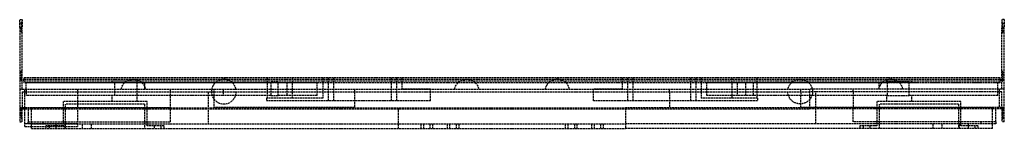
# Model space of a CAD drawing. Header units: millimetres. Extents: x -750 to 0, y 0 to 83.
import ezdxf

# ---------------------------------------------------------------- set-up
doc = ezdxf.new("R2010")
doc.units = ezdxf.units.MM
doc.header["$LTSCALE"] = 10
doc.linetypes.add('ALLCAD_Strich', pattern=[0.2, 0.15, -0.05])
doc.layers.add('BESCH_KONT_sich_schn_seit_2d', color=160, linetype='Continuous')

msp = doc.modelspace()

# ---------------------------------------------------------------- linework, layer by layer
at = {"layer": 'BESCH_KONT_sich_schn_seit_2d', "linetype": 'ALLCAD_Strich', "extrusion": (-1.09476e-47, 1, -2.22045e-16)}
for p, q in [((-750, 76.95), (-750, 82.95)), ((-750, 82.95), (-748, 82.95)), ((-748, 82.95), (-748, 76.95)), ((-2, 82.95), (-2, 76.95)), ((0, 82.95), (-2, 82.95)), ((0, 82.95), (0, 76.95)), ((-749, 80.25), (-750, 80.25)), ((-750, 76.95), (-750, 29.95)), ((-750, 76.95), (-748, 76.95)), ((-749, 80.25), (-748, 81.25)), ((-749, 80.25), (-749, 73.75)), ((-748, 29.95), (-748, 76.95)), ((-1, 80.25), (-2, 81.25)), ((-2, 29.95), (-2, 76.95)), ((0, 76.95), (-2, 76.95)), ((-1, 77), (-1, 80.25)), ((-1, 80.25), (0, 80.25)), ((-1, 73.75), (-1, 77)), ((0, 29.95), (0, 76.95)), ((-749, 73.75), (-750, 73.75)), ((-749, 73.75), (-748, 72.75)), ((-1, 73.75), (-2, 72.75)), ((-1, 73.75), (0, 73.75)), ((-749, 43.25), (-750, 43.25)), ((-749, 43.25), (-748, 44.25)), ((-749, 43.25), (-749, 38.7)), ((-749, 38.7), (-749, 36.75)), ((-3.1, 38.5), (-746.9, 38.5)), ((-746.9, 38.5), (-746.9, 37.5)), ((-746.9, 37.5), (-3.1, 37.5)), ((-746.9, 36.15), (-746.9, 37.5)), ((-561.5, 38.5), (-561.5, 34.65)), ((-542.5, 38.5), (-542.5, 34.65)), ((-519, 38.5), (-519, 34.65)), ((-515, 38.5), (-515, 21)), ((-511, 38.5), (-511, 21)), ((-467, 38.5), (-467, 21)), ((-463, 38.5), (-463, 21)), ((-459, 38.5), (-459, 34.65)), ((-291, 38.5), (-291, 34.65)), ((-287, 38.5), (-287, 21)), ((-283, 38.5), (-283, 21)), ((-239, 38.5), (-239, 21)), ((-235, 38.5), (-235, 21)), ((-231, 38.5), (-231, 34.65)), ((-207.5, 38.5), (-207.5, 23)), ((-188.5, 38.5), (-188.5, 23)), ((-3.1, 37.5), (-3.1, 38.5)), ((-3.1, 37.5), (-3.1, 36.15)), ((-1, 43.25), (-2, 44.25)), ((-1, 36.75), (-1, 43.25)), ((-1, 43.25), (0, 43.25)), ((-749, 36.75), (-750, 36.75)), ((-749, 36.75), (-748, 35.75)), ((-746.9, 36.15), (-668.36, 36.15)), ((-746.9, 36.15), (-746.9, 34.65)), ((-670.25, 34.65), (-746.9, 34.65)), ((-744.98, 34.95), (-654.56, 34.95)), ((-744.98, 34.65), (-744.98, 34.95)), ((-744.98, 29.95), (-744.98, 34.65)), ((-679.47, 36.25), (-670, 36.25)), ((-679.47, 34.95), (-679.47, 36.25)), ((-677.5, 24.95), (-677.5, 34.95)), ((-656.75, 34.65), (-670.25, 34.65)), ((-670, 36.25), (-660.52, 36.25)), ((-668.36, 36.15), (-658.64, 36.15)), ((-660.83, 34.95), (-660.83, 24.95)), ((-660.52, 34.95), (-660.52, 36.25)), ((-658.64, 36.15), (-414.36, 36.15)), ((-416.25, 34.65), (-656.75, 34.65)), ((-654.56, 34.95), (-558.58, 34.95)), ((-654.56, 34.65), (-654.56, 34.95)), ((-654.56, 31.05), (-654.56, 34.65)), ((-654.56, 29.95), (-654.56, 31.05)), ((-561.5, 34.65), (-561.5, 29.95)), ((-558.58, 34.95), (-558.58, 24.95)), ((-553.03, 34.95), (-558.58, 34.95)), ((-553.03, 24.95), (-553.03, 34.95)), ((-553.03, 34.95), (-523.5, 34.95)), ((-546.64, 34.95), (-546.64, 24.95)), ((-542.5, 34.65), (-542.5, 29.95)), ((-523.5, 34.65), (-523.5, 34.95)), ((-523.5, 29.95), (-523.5, 34.65)), ((-519, 34.65), (-519, 29.95)), ((-459, 34.65), (-459, 30)), ((-437, 30), (-459, 30)), ((-437, 29.95), (-437, 30)), ((-402.75, 34.65), (-416.25, 34.65)), ((-414.36, 36.15), (-404.64, 36.15)), ((-404.64, 36.15), (-160.36, 36.15)), ((-162.25, 34.65), (-402.75, 34.65)), ((-313, 29.95), (-313, 30)), ((-291, 30), (-313, 30)), ((-291, 34.65), (-291, 30)), ((-231, 34.65), (-231, 29.95)), ((-226.5, 34.95), (-203.36, 34.95)), ((-226.5, 34.65), (-226.5, 34.95)), ((-226.5, 29.95), (-226.5, 34.65)), ((-203.36, 34.95), (-89.17, 34.95)), ((-203.36, 34.95), (-203.36, 34.65)), ((-203.36, 34.65), (-203.36, 29.95)), ((-196.97, 24.95), (-196.97, 34.95)), ((-191.42, 34.95), (-191.42, 24.95)), ((-148.75, 34.65), (-162.25, 34.65)), ((-160.36, 36.15), (-150.64, 36.15)), ((-150.64, 36.15), (-3.1, 36.15)), ((-3.1, 34.65), (-148.75, 34.65)), ((-95.44, 29.95), (-95.44, 34.95)), ((-89.47, 36.25), (-70.52, 36.25)), ((-89.47, 34.95), (-89.47, 36.25)), ((-72.5, 34.95), (-89.17, 34.95)), ((-89.17, 34.95), (-89.17, 24.95)), ((-72.5, 34.95), (-5.02, 34.95)), ((-72.5, 34.65), (-72.5, 34.95)), ((-72.5, 29.95), (-72.5, 34.65)), ((-70.52, 34.95), (-70.52, 36.25)), ((-5.02, 34.65), (-5.02, 34.95)), ((-5.02, 29.95), (-5.02, 34.65)), ((-3.1, 34.65), (-3.1, 36.15)), ((-1, 36.75), (-2, 35.75)), ((-1, 36.75), (0, 36.75)), ((-750, 29.95), (-750, 14.95)), ((-750, 29.95), (-148.2, 29.95)), ((-748, 27.95), (-748, 14.95)), ((-748, 27.95), (-148.2, 27.95)), ((-746, 15.95), (-746, 29.95)), ((-744.98, 29.95), (-744.98, 27.95)), ((-744.98, 27.95), (-744.98, 24.95)), ((-595, 24.95), (-744.98, 24.95)), ((-706, 29.95), (-706, 15.95)), ((-679.47, 20.5), (-679.47, 24.95)), ((-660.52, 20.5), (-660.52, 24.95)), ((-635, 27.95), (-635, 29.95)), ((-635, 14.95), (-635, 27.95)), ((-606.5, 27.95), (-606.5, 3.5)), ((-601.8, 14.95), (-601.8, 29.95)), ((-595, 29.95), (-595, 27.95)), ((-595, 27.95), (-595, 24.95)), ((-558.58, 24.95), (-595, 24.95)), ((-562, 23), (-562, 21)), ((-519, 23), (-562, 23)), ((-561.5, 29.95), (-561.5, 23)), ((-558.58, 24.95), (-553.03, 24.95)), ((-523.5, 24.95), (-553.03, 24.95)), ((-542.5, 29.95), (-542.5, 23)), ((-523.5, 24.95), (-523.5, 29.95)), ((-519, 29.95), (-519, 23)), ((-495, 29.95), (-495, 27.95)), ((-495, 27.95), (-495, 15.95)), ((-437, 21), (-437, 29.95)), ((-313, 21), (-313, 29.95)), ((-255, 27.95), (-255, 29.95)), ((-255, 27.95), (-255, 15.95)), ((-231, 29.95), (-231, 23)), ((-188, 23), (-231, 23)), ((-226.5, 24.95), (-226.5, 29.95)), ((-203.36, 24.95), (-226.5, 24.95)), ((-203.36, 29.95), (-203.36, 24.95)), ((-89.17, 24.95), (-203.36, 24.95)), ((-188, 23), (-188, 21)), ((-155, 27.95), (-155, 29.95)), ((-155, 27.95), (-155, 24.95)), ((-155, 16), (-155, 24.95)), ((-148.2, 14.95), (-148.2, 29.95)), ((-146.26, 29.95), (-148.2, 29.95)), ((-143.5, 27.95), (-148.2, 27.95)), ((0, 29.95), (-146.26, 29.95)), ((-143.5, 3.5), (-143.5, 27.95)), ((-2, 27.95), (-143.5, 27.95)), ((-115, 27.95), (-115, 29.95)), ((-115, 27.95), (-115, 14.95)), ((-89.47, 20.5), (-89.47, 24.95)), ((-89.17, 24.95), (-72.5, 24.95)), ((-72.5, 24.95), (-72.5, 29.95)), ((-5.02, 24.95), (-72.5, 24.95)), ((-70.52, 20.5), (-70.52, 24.95)), ((-5.02, 24.95), (-5.02, 29.95)), ((-4, 29.95), (-4, 16)), ((-2, 14.95), (-2, 27.95)), ((0, 14.95), (0, 29.95)), ((-750, 15.95), (-635, 15.95)), ((-749, 14.25), (-748, 15.25)), ((-746, 14.95), (-746, 15.95)), ((-741, 15.6), (-288.5, 15.6)), ((-741, 0), (-741, 15.6)), ((-717, 20.5), (-717, 2)), ((-653, 20.5), (-717, 20.5)), ((-655, 18.5), (-715, 18.5)), ((-715, 0), (-715, 18.5)), ((-706, 15.95), (-706, 1.45)), ((-655, 18.5), (-655, 0)), ((-653, 2), (-653, 20.5)), ((-495, 15.95), (-601.8, 15.95)), ((-437, 21), (-562, 21)), ((-461.5, 0), (-461.5, 15.6)), ((-188, 21), (-313, 21)), ((-288.5, 15.6), (-288.5, 0)), ((-143.5, 15.6), (-288.5, 15.6)), ((-255, 15.95), (-148.2, 15.95)), ((-4, 16), (-155, 16)), ((-9, 15.6), (-143.5, 15.6)), ((0, 15.95), (-115, 15.95)), ((-97, 20.5), (-97, 2)), ((-33, 20.5), (-97, 20.5)), ((-95, 0), (-95, 18.5)), ((-35, 18.5), (-95, 18.5)), ((-35, 18.5), (-35, 0)), ((-33, 2), (-33, 20.5)), ((-9, 0), (-9, 15.6)), ((-1, 14.25), (-2, 15.25)), ((-750, 14.95), (-750, 4.95)), ((-750, 14.95), (-741, 14.95)), ((-749, 14.25), (-750, 14.25)), ((-749, 7.75), (-750, 7.75)), ((-749, 14.25), (-749, 7.75)), ((-749, 7.75), (-748, 6.75)), ((-748, 4.95), (-748, 14.95)), ((-746, 1.45), (-746, 14.95)), ((-743.5, 14.95), (-743.5, 4.95)), ((-741, 14.95), (-288.5, 14.95)), ((-635, 4.95), (-635, 14.95)), ((-288.5, 14.95), (-148.2, 14.95)), ((-9, 14.95), (-148.2, 14.95)), ((-115, 4.95), (-115, 14.95)), ((0, 14.95), (-9, 14.95)), ((-6.5, 4.95), (-6.5, 14.95)), ((-2, 14.95), (-2, 4.95)), ((-1, 7.75), (-2, 6.75)), ((-1, 11), (-1, 14.25)), ((-1, 14.25), (0, 14.25)), ((-1, 7.75), (-1, 11)), ((-1, 7.75), (0, 7.75)), ((0, 4.95), (0, 14.95)), ((-750, 4.95), (-748, 4.95)), ((-706, 3.45), (-746, 3.45)), ((-746, 1.45), (-741, 1.45)), ((-743.5, 4.95), (-741, 4.95)), ((-743.5, 3.5), (-743.5, 4.95)), ((-741, 3.5), (-743.5, 3.5)), ((-741, 4.95), (-635, 4.95)), ((-741, 3.5), (-288.5, 3.5)), ((-741, 1.45), (-706, 1.45)), ((-741, 0), (-288.5, 0)), ((-732, 3.5), (-732, 4.95)), ((-717, 2), (-730, 2)), ((-730, 2), (-730, 0)), ((-727.5, 2), (-727.5, 0)), ((-722.5, 3.5), (-722.5, 0)), ((-715.5, 3.5), (-715.5, 0)), ((-702.5, 3.5), (-702.5, 0)), ((-695.5, 3.5), (-695.5, 0)), ((-640, 2), (-653, 2)), ((-647.5, 2), (-647.5, 0)), ((-642.5, 2), (-642.5, 0)), ((-640, 0), (-640, 2)), ((-444.5, 3.5), (-444.5, 0)), ((-442.5, 3.5), (-442.5, 0)), ((-437.5, 3.5), (-437.5, 0)), ((-435.5, 3.5), (-435.5, 0)), ((-424.5, 3.5), (-424.5, 0)), ((-422.5, 3.5), (-422.5, 0)), ((-417.5, 3.5), (-417.5, 0)), ((-415.5, 3.5), (-415.5, 0)), ((-334.5, 3.5), (-334.5, 0)), ((-332.5, 3.5), (-332.5, 0)), ((-327.5, 3.5), (-327.5, 0)), ((-325.5, 3.5), (-325.5, 0)), ((-314.5, 3.5), (-314.5, 0)), ((-312.5, 3.5), (-312.5, 0)), ((-307.5, 3.5), (-307.5, 0)), ((-305.5, 3.5), (-305.5, 0)), ((-143.5, 3.5), (-288.5, 3.5)), ((-9, 0), (-288.5, 0)), ((-9, 3.5), (-143.5, 3.5)), ((-9, 4.95), (-115, 4.95)), ((-97, 2), (-110, 2)), ((-110, 2), (-110, 0)), ((-107.5, 2), (-107.5, 0)), ((-102.5, 2), (-102.5, 0)), ((-94.99, 0.01), (-95, 0.01)), ((-95, 0.01), (-94.99, 0.01)), ((-95, 0.01), (-94.99, 0.01)), ((-95, 0.01), (-94.99, 0.01)), ((-95, 0.01), (-94.99, 0.01)), ((-95, 0.01), (-94.99, 0.01)), ((-95, 0.01), (-94.99, 0.01)), ((-95, 0.01), (-94.99, 0.01)), ((-95, 0.01), (-94.99, 0.01)), ((-95, 0), (-94.99, 0)), ((-95, 0), (-94.99, 0)), ((-95, 0), (-94.99, 0)), ((-95, 0), (-94.99, 0)), ((-95, 0), (-94.99, 0)), ((-95, 0), (-94.99, 0)), ((-94.99, 0.01), (-94.99, 0.01)), ((-94.99, 0), (-94.99, 0.01)), ((-94.99, 0), (-94.99, 0)), ((-54.5, 3.5), (-54.5, 0)), ((-47.5, 3.5), (-47.5, 0)), ((-34.5, 3.5), (-34.5, 0)), ((-20, 2), (-33, 2)), ((-27.5, 3.5), (-27.5, 0)), ((-22.5, 2), (-22.5, 0)), ((-20, 0), (-20, 2)), ((-18, 4.95), (-18, 3.5)), ((-6.5, 4.95), (-9, 4.95)), ((-6.5, 3.5), (-9, 3.5)), ((-6.5, 4.95), (-6.5, 3.5)), ((0, 4.95), (-2, 4.95))]:
    msp.add_line(p, q, dxfattribs=at)
at = {"layer": 'BESCH_KONT_sich_schn_seit_2d', "linetype": 'ALLCAD_Strich', "extrusion": (-2.22045e-16, -2.22045e-16, -1)}
for centre, radius, start, end in [((663.5, 28.08), 9.43, 11.47492, 168.52508), ((409.5, 28.08), 9.43, 11.47492, 168.52508), ((155.5, 28.08), 9.43, 11.47492, 180.75991), ((155.5, 28.08), 9.42, 180.75991, 359.24009)]:
    msp.add_arc(centre, radius, start, end, dxfattribs=at)
at = {"layer": 'BESCH_KONT_sich_schn_seit_2d', "linetype": 'ALLCAD_Strich'}
for centre, radius, start, end in [((-594.5, 28.08), 9.42, 44.23579, 135.76421), ((-340.5, 28.08), 9.43, 44.23579, 135.76421), ((-86.5, 28.08), 9.43, 44.23579, 135.76421), ((-594.5, 28.08), 9.42, 135.76421, 168.52508), ((-594.5, 28.08), 9.42, 11.47492, 44.23579), ((-340.5, 28.08), 9.43, 135.76421, 168.52508), ((-340.5, 28.08), 9.42, 11.47492, 44.23579), ((-86.5, 28.08), 9.42, 135.76421, 168.52508), ((-86.5, 28.08), 9.42, 11.47492, 44.23579), ((-594.5, 28.08), 9.43, 168.52508, 359.24009)]:
    msp.add_arc(centre, radius, start, end, dxfattribs=at)

doc.saveas('drawing.dxf')
